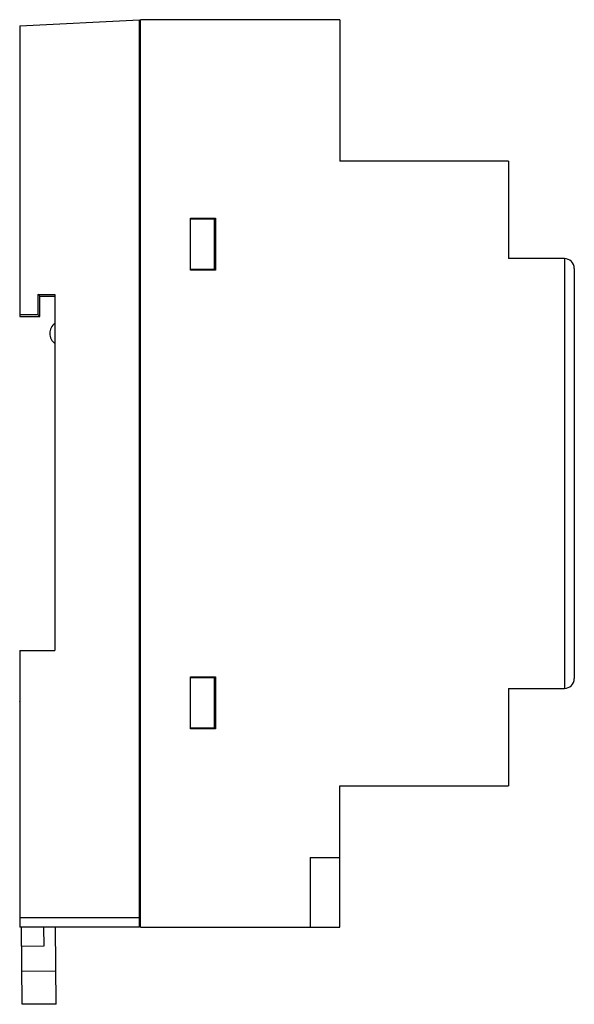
# Model space of a CAD drawing. Header units: millimetres. Extents: x 14.9 to 70.5, y 9.6 to 108.3.
import ezdxf

# ---------------------------------------------------------------- set-up
doc = ezdxf.new("R2010")
doc.units = ezdxf.units.MM
doc.header["$LTSCALE"] = 7.663824
doc.layers.get('0').update_dxf_attribs({"linetype": 'CONTINUOUS'})

msp = doc.modelspace()

# ---------------------------------------------------------------- linework, layer by layer
at = {"color": 7}
for p, q in [((14.927, 107.659), (26.927, 108.288)), ((14.927, 107.659), (14.927, 78.538)), ((26.927, 17.288), (26.927, 108.288)), ((27.027, 17.288), (27.027, 108.288)), ((47.027, 108.288), (27.027, 108.288)), ((47.027, 108.288), (47.027, 94.088)), ((27.027, 107.088), (26.927, 107.088)), ((63.927, 94.088), (47.027, 94.088)), ((63.927, 94.088), (63.927, 84.338)), ((32.027, 83.188), (32.027, 88.388)), ((32.027, 88.388), (34.527, 88.388)), ((34.427, 88.288), (32.027, 88.288)), ((34.427, 83.288), (34.427, 88.388)), ((34.527, 88.188), (34.427, 88.188)), ((34.527, 88.388), (34.527, 83.188)), ((69.527, 84.338), (63.927, 84.338)), ((69.579, 41.24), (69.579, 84.337)), ((32.027, 83.288), (34.427, 83.288)), ((34.527, 83.188), (32.027, 83.188)), ((70.527, 83.338), (70.527, 42.238)), ((16.727, 80.738), (16.727, 78.738)), ((16.927, 80.602), (16.727, 80.738)), ((16.727, 80.738), (18.427, 80.738)), ((16.927, 78.538), (16.927, 80.602)), ((18.427, 80.538), (16.927, 80.539)), ((18.427, 80.738), (18.427, 45.038)), ((14.927, 78.738), (16.727, 78.738)), ((14.927, 78.538), (16.927, 78.538)), ((16.927, 78.538), (16.727, 78.738)), ((14.927, 45.038), (14.927, 17.288)), ((14.927, 45.038), (18.427, 45.038)), ((32.027, 42.388), (34.527, 42.388)), ((32.027, 37.188), (32.027, 42.388)), ((34.427, 42.288), (32.027, 42.288)), ((34.427, 37.288), (34.427, 42.288)), ((34.527, 42.388), (34.527, 37.188)), ((63.927, 41.238), (69.527, 41.238)), ((63.927, 41.238), (63.927, 31.488)), ((14.906, 39.918), (14.927, 39.949)), ((14.906, 39.918), (14.927, 37.565)), ((32.027, 37.288), (34.427, 37.288)), ((34.527, 37.188), (32.027, 37.188)), ((47.027, 31.488), (63.927, 31.488)), ((47.027, 17.288), (47.027, 31.488)), ((26.927, 27.288), (27.027, 27.288)), ((26.927, 24.135), (27.027, 24.135)), ((44.027, 24.288), (47.027, 24.288)), ((44.027, 24.288), (44.027, 17.288)), ((26.927, 23.035), (27.027, 23.035)), ((27.027, 22.634), (26.927, 22.634)), ((27.027, 19.488), (26.927, 19.488)), ((14.927, 18.288), (26.927, 18.288)), ((27.027, 18.488), (26.927, 18.488)), ((26.927, 17.288), (14.927, 17.288)), ((15.171, 9.57), (15.104, 17.29)), ((17.304, 17.288), (17.321, 15.389)), ((18.571, 9.599), (18.504, 17.288)), ((27.027, 17.288), (47.027, 17.288)), ((17.321, 15.389), (15.121, 15.369)), ((18.542, 12.899), (15.142, 12.87)), ((18.571, 9.599), (15.171, 9.57))]:
    msp.add_line(p, q, dxfattribs=at)
for centre, radius, start, end in [((69.527, 83.338), 1, 0, 90), ((19.227, 76.838), 1.3, 127.97987, 232.02013), ((69.527, 42.238), 1, 270, 360)]:
    msp.add_arc(centre, radius, start, end, dxfattribs=at)

doc.saveas('drawing.dxf')
